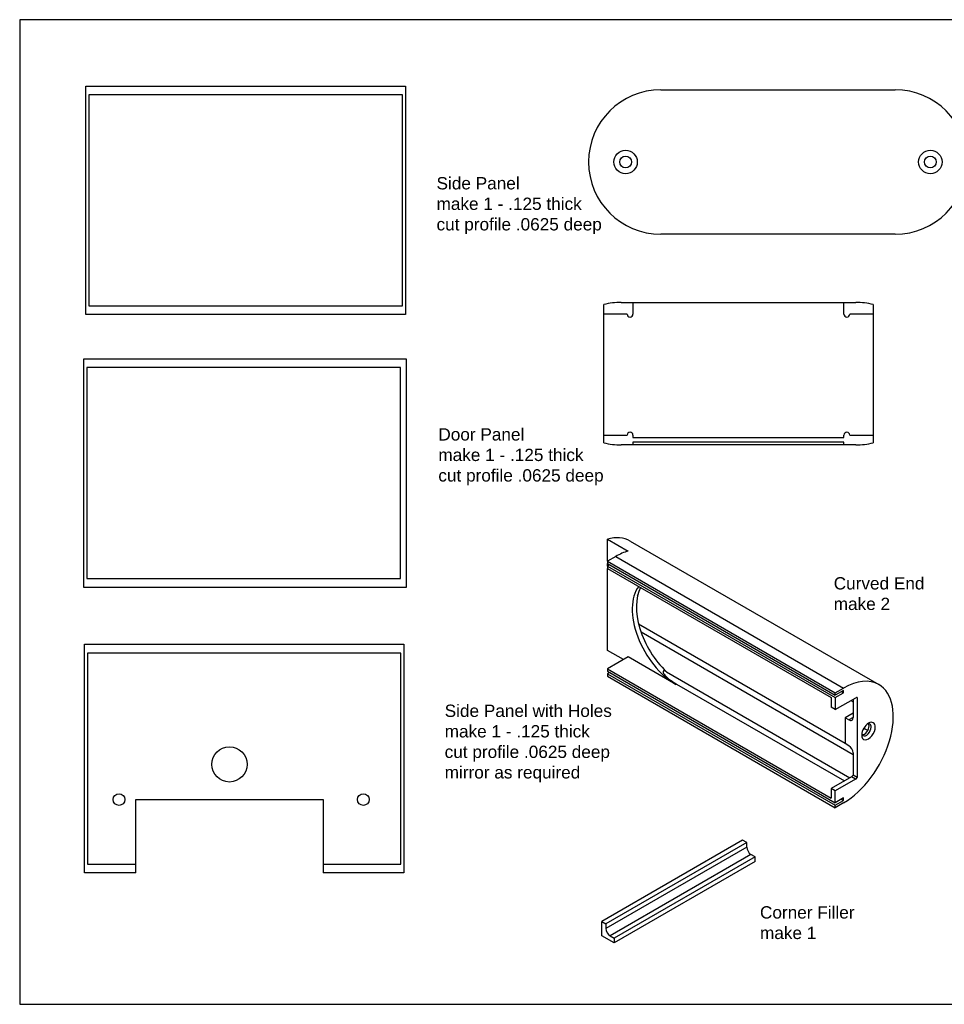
# Model space of a CAD drawing. Extents: x 0 to 54.7, y 0 to 36.
# Tile 1 of 3: x 0 to 19.7, y 0 to 21. Entities that reach past the tile are written whole.
import ezdxf

# ---------------------------------------------------------------- set-up
doc = ezdxf.new("R2010")
doc.units = 0
doc.header["$MEASUREMENT"] = 0
for name, color, linetype in [('CONTINUOUS', 7, 'CONTINUOUS'), ('TANGENT_EDGES', 7, 'CONTINUOUS'), ('VISIBLE', 7, 'CONTINUOUS')]:
    doc.layers.add(name, color=color, linetype=linetype)

# ---------------------------------------------------------------- blocks, each defined once
blk = doc.blocks.new('BLOCK0')
at = {"layer": 'CONTINUOUS'}
for p, q in [((32.5, 21), (0, 21)), ((0, 21), (0, 0)), ((0, 0), (32.5, 0))]:
    blk.add_line(p, q, dxfattribs=at)

msp = doc.modelspace()

# ---------------------------------------------------------------- linework, layer by layer
at = {"layer": 'TANGENT_EDGES'}
for p, q in [((12.7111, 9.5518), (17.5725, 6.7451)), ((14.009, 6.831), (13.9927, 6.8216)), ((17.774, 6.1178), (17.6856, 6.0668)), ((15.5077, 3.3498), (12.5025, 1.6147)), ((15.5961, 3.1967), (12.5909, 1.4616))]:
    msp.add_line(p, q, dxfattribs=at)
at = {"layer": 'VISIBLE'}
for p, q in [((1.414, 14.7093), (1.414, 19.5843)), ((1.414, 19.5843), (8.2265, 19.5843)), ((8.2265, 19.5843), (8.2265, 14.7093)), ((1.4765, 19.3968), (1.4765, 14.8968)), ((8.164, 19.3968), (1.4765, 19.3968)), ((8.164, 14.8968), (8.164, 19.3968)), ((13.6729, 19.5051), (18.6729, 19.5051)), ((18.6729, 16.4251), (13.6729, 16.4251)), ((12.455, 14.7198), (12.455, 14.9235)), ((12.83, 14.9698), (13.08, 14.9698)), ((13.08, 14.9698), (17.58, 14.9698)), ((13.08, 14.9698), (13.08, 14.7198)), ((17.58, 14.7198), (17.58, 14.9698)), ((17.58, 14.9698), (17.83, 14.9698)), ((18.205, 14.9235), (18.205, 14.7198)), ((8.2265, 14.7093), (1.414, 14.7093)), ((1.4765, 14.8968), (8.164, 14.8968)), ((12.455, 12.1398), (12.455, 14.7198)), ((12.955, 14.7198), (12.455, 14.7198)), ((18.205, 14.7198), (17.705, 14.7198)), ((18.205, 14.7198), (18.205, 12.1398)), ((1.3685, 13.7659), (8.2435, 13.7659)), ((1.3685, 8.8909), (1.3685, 13.7659)), ((8.2435, 13.7659), (8.2435, 8.8909)), ((8.1185, 13.5784), (1.431, 13.5784)), ((1.431, 13.5784), (1.431, 9.0784)), ((8.1185, 9.0784), (8.1185, 13.5784)), ((12.455, 12.1398), (12.955, 12.1398)), ((12.455, 11.9775), (12.455, 12.1398)), ((13.08, 12.1398), (13.08, 12.0861)), ((13.08, 12.0861), (17.58, 12.0861)), ((17.58, 11.9923), (13.08, 11.9923)), ((13.08, 11.9923), (13.08, 11.9298)), ((17.58, 12.0861), (17.58, 12.1398)), ((17.58, 11.9298), (17.58, 11.9923)), ((17.705, 12.1398), (18.205, 12.1398)), ((18.205, 12.1398), (18.205, 11.9775)), ((13.08, 11.9298), (12.83, 11.9298)), ((17.58, 11.9298), (13.08, 11.9298)), ((17.83, 11.9298), (17.58, 11.9298)), ((12.5343, 9.4497), (12.5343, 9.9211)), ((12.5343, 9.9211), (12.9763, 9.666)), ((13.0192, 9.8812), (18.3225, 6.8194)), ((12.7111, 9.5518), (12.5343, 9.4497)), ((12.5343, 9.4497), (12.5343, 9.3987)), ((12.5343, 9.4497), (17.3957, 6.643)), ((12.5343, 9.3477), (12.5343, 9.3987)), ((12.5343, 9.3987), (17.3957, 6.592)), ((12.5785, 9.3732), (12.5343, 9.3477)), ((12.5343, 9.3477), (17.3957, 6.541)), ((12.5343, 9.3477), (12.5343, 9.2966)), ((12.5343, 9.2966), (17.3073, 6.541)), ((12.5343, 7.5494), (12.5343, 9.2966)), ((1.431, 9.0784), (8.1185, 9.0784)), ((8.2435, 8.8909), (1.3685, 8.8909)), ((13.2, 8.1163), (17.6078, 5.5715)), ((13.2518, 7.9421), (17.774, 5.3312)), ((1.3804, 7.6779), (8.1929, 7.6779)), ((1.3804, 2.8029), (1.3804, 7.6779)), ((8.1929, 7.6779), (8.1929, 2.8029)), ((8.1304, 7.4904), (1.4429, 7.4904)), ((1.4429, 7.4904), (1.4429, 2.9904)), ((8.1304, 2.9904), (8.1304, 7.4904)), ((12.8774, 7.3514), (12.5343, 7.5494)), ((12.9763, 7.4085), (12.5343, 7.1533)), ((13.9927, 6.8216), (12.9763, 7.4085)), ((12.5343, 7.1533), (17.3073, 4.3977)), ((12.5343, 7.1533), (12.5343, 7.1052)), ((12.5343, 7.1052), (17.3957, 4.2985)), ((12.581, 7.0782), (12.5343, 7.0513)), ((12.5343, 7.0513), (17.3957, 4.2446)), ((12.5343, 7.0513), (12.5343, 7.0002)), ((12.5343, 7.0002), (17.3957, 4.1935)), ((13.7921, 7.0928), (17.707, 4.8326)), ((14.009, 6.831), (17.5888, 4.7643)), ((17.3957, 6.643), (17.5725, 6.7451)), ((17.3073, 6.541), (17.3073, 6.3368)), ((17.5725, 6.6941), (17.3957, 6.592)), ((17.3957, 6.592), (17.3957, 6.643)), ((17.3957, 6.541), (17.5725, 6.643)), ((17.3957, 6.541), (17.3957, 6.2858)), ((17.3957, 6.2858), (17.8337, 6.5387)), ((17.5283, 6.6685), (17.5725, 6.643)), ((17.5725, 6.643), (17.5725, 6.6941)), ((17.8624, 6.543), (17.8624, 4.8353)), ((17.3957, 6.2858), (17.3073, 6.3368)), ((17.7297, 6.4786), (17.774, 6.453)), ((17.774, 6.5042), (17.774, 6.1178)), ((17.774, 6.2076), (17.6078, 6.1117)), ((17.6856, 6.0668), (17.6078, 6.1117)), ((17.6078, 6.1117), (17.6078, 5.5606)), ((18.0162, 5.9122), (18.0162, 5.878)), ((18.0162, 5.878), (17.9866, 5.8609)), ((18.0857, 5.8379), (18.0162, 5.878)), ((17.6856, 5.5157), (17.6078, 5.5606)), ((17.774, 5.3626), (17.774, 4.8864)), ((17.738, 4.8504), (17.3073, 4.6018)), ((17.8264, 4.7994), (17.738, 4.8504)), ((17.8624, 4.8353), (17.774, 4.8864)), ((17.8264, 4.7994), (17.3957, 4.5507)), ((17.3073, 4.6018), (17.3073, 4.3977)), ((17.3957, 4.5507), (17.3073, 4.6018)), ((17.3957, 4.2985), (17.3957, 4.5507)), ((2.4742, 2.9904), (2.4742, 4.3664)), ((2.4742, 4.3664), (6.4742, 4.3664)), ((6.4742, 4.3664), (6.4742, 2.9904)), ((17.5725, 4.4006), (17.3957, 4.2985)), ((17.3957, 4.2446), (17.5725, 4.3466)), ((17.5725, 4.2956), (17.3957, 4.1935)), ((17.3957, 4.1935), (17.3957, 4.2446)), ((17.5258, 4.3736), (17.5725, 4.3466)), ((17.5725, 4.3466), (17.5725, 4.4006)), ((15.4193, 3.5029), (12.4141, 1.7678)), ((15.5077, 3.4518), (12.5025, 1.7168)), ((15.5077, 3.4518), (15.4193, 3.5029)), ((15.5077, 3.3498), (15.5077, 3.4518)), ((15.6845, 3.1457), (15.5961, 3.1967)), ((1.4429, 2.9904), (2.4742, 2.9904)), ((2.4742, 2.8029), (2.4742, 2.9904)), ((6.4742, 2.9904), (8.1304, 2.9904)), ((6.4742, 2.9904), (6.4742, 2.8029)), ((15.6845, 3.1457), (12.6793, 1.4106)), ((15.6845, 3.0436), (12.6793, 1.3085)), ((15.6845, 3.0436), (15.6845, 3.1457)), ((2.4742, 2.8029), (1.3804, 2.8029)), ((8.1929, 2.8029), (6.4742, 2.8029)), ((12.4141, 1.4616), (12.4141, 1.7678)), ((12.4141, 1.7678), (12.5025, 1.7168)), ((12.5025, 1.7168), (12.5025, 1.6147)), ((12.6793, 1.3085), (12.4141, 1.4616)), ((12.5909, 1.4616), (12.6793, 1.4106)), ((12.6793, 1.4106), (12.6793, 1.3085))]:
    msp.add_line(p, q, dxfattribs=at)
for centre, radius in [((12.9229, 17.9651), 0.25), ((12.9229, 17.9651), 0.125), ((19.4229, 17.9651), 0.25), ((19.4229, 17.9651), 0.125), ((4.4742, 5.1164), 0.375), ((2.1182, 4.3664), 0.125), ((7.3302, 4.3664), 0.125)]:
    msp.add_circle(centre, radius, dxfattribs=at)
for centre, radius, start, end in [((13.6729, 17.9651), 1.54, 90, 270), ((18.6729, 17.9651), 1.54, 270, 90), ((12.83, 13.4298), 1.54, 90, 104.09359), ((17.83, 13.4298), 1.54, 75.90641, 90), ((13.0175, 14.7198), 0.0625, 180, 0), ((17.6425, 14.7198), 0.0625, 180, 0), ((13.0175, 12.1398), 0.0625, 0, 180), ((17.6425, 12.1398), 0.0625, 0, 180), ((12.83, 13.4298), 1.5, 255.52249, 270), ((17.83, 13.4298), 1.5, 270, 284.47751)]:
    msp.add_arc(centre, radius, start, end, dxfattribs=at)
for centre, major_axis, ratio, start_param, end_param in [((12.2692, 8.5822), (-0.75, -1.299), 0.5773502, -3.1415926, -2.6088748), ((12.7111, 8.327), (-0.75, -1.299), 0.5773503, -2.6088747, -2.3561945), ((13.9927, 7.8933), (0.6562, -1.1367), 0.5773503, -2.9075115, -0.7853982), ((14.0811, 7.9443), (0.6562, -1.1367), 0.5773503, -2.7991055, -1.1019701), ((12.269, 8.5836), (0.6867, 1.1893), 0.5773772, -1.1394967, -1.1165062), ((17.5725, 5.5203), (-0.75, -1.299), 0.5773503, -3.1415926, -2.3561945), ((17.5725, 5.5203), (0.75, 1.299), 0.5773503, 3.9269908, 6.2831853), ((17.5725, 5.5218), (-0.5616, -0.9727), 0.5773565, -2.7298371, -2.6913448), ((17.6856, 6.1689), (-0.0625, 0.1083), 0.5773503, 3.1415925, 3.9269909), ((17.6856, 6.1689), (0.0625, -0.1083), 0.5773503, -0.7853982, 0), ((18.1028, 5.828), (-0.1025, -0.1775), 0.5773503, -2.3561945, -0.7853982), ((18.1028, 5.828), (-0.1025, -0.1775), 0.5773503, -0.7853982, 2.3561945), ((18.0144, 5.879), (0.0713, 0.1234), 0.5773503, 3.4569272, 5.4977871), ((18.0586, 5.8535), (0.0712, 0.1234), 0.5773503, 3.1415927, 5.4977871), ((18.0586, 5.8535), (-0.0713, -0.1234), 0.5773489, -3.1415934, -2.5567867), ((18.1028, 5.828), (0.1025, 0.1775), 0.5773503, -0.7853982, 0.7853982), ((18.0144, 5.879), (0.0712, 0.1234), 0.5773503, -0.7853982, -0.3153346), ((18.0586, 5.8535), (0.0713, 0.1234), 0.5773503, -0.7853982, 0), ((18.0586, 5.8535), (-0.0712, -0.1234), 0.5773503, -0.5848082, 0), ((17.6856, 5.4136), (-0.0625, 0.1083), 0.5773503, 3.9269908, 5.4977871), ((17.4841, 5.5728), (0.5616, 0.9727), 0.5773504, 4.2524061, 4.3006453), ((17.5725, 5.5218), (0.5616, 0.9727), 0.57735, 4.252407, 4.3006462), ((15.5961, 3.2988), (0.0625, -0.1083), 0.5773503, -2.3561945, -0.7853982), ((12.5909, 1.5637), (0.0625, -0.1083), 0.5773503, -2.3561945, -0.7853982)]:
    msp.add_ellipse(centre, major_axis=major_axis, ratio=ratio, start_param=start_param, end_param=end_param, dxfattribs=at)
msp.add_open_spline([(13.7922, 7.0927), (13.7835, 7.0975), (13.7735, 7.1025), (13.7584, 7.1082), (13.7516, 7.1102), (13.742, 7.1113), (13.7389, 7.1114), (13.7331, 7.1107), (13.7305, 7.1099), (13.7282, 7.1086), (13.7259, 7.1073), (13.7242, 7.1055), (13.7217, 7.1015), (13.721, 7.0992), (13.7199, 7.0919), (13.7207, 7.0864), (13.7243, 7.0728), (13.7292, 7.0626), (13.7468, 7.0328), (13.7675, 7.0092), (13.8177, 6.9598), (13.8561, 6.9298), (13.9342, 6.8757), (13.9738, 6.8514), (14.009, 6.831)], degree=3, knots=[-0.172016, -0.172016, -0.172016, -0.172016, -0.0985683, -0.0985683, -0.0492841, -0.0492841, -0.0246421, -0.0246421, 0, 0, 0, 0.0246421, 0.0246421, 0.0492841, 0.0492841, 0.0985683, 0.0985683, 0.1837785, 0.1837785, 0.4092269, 0.4092269, 0.7893348, 0.7893348, 1.1694427, 1.1694427, 1.1694427, 1.1694427], dxfattribs=at)

# ---------------------------------------------------------------- block references
at = {"layer": 'CONTINUOUS'}
msp.add_blockref('BLOCK0', (0, 0), dxfattribs=at)

# ---------------------------------------------------------------- texts
at = {"layer": 'CONTINUOUS', "char_height": 0.26242, "attachment_point": 1}
for s, insert in [('{\\fArial|b0|i0|c0|p0;\\C7;Side Panel}{\\fArial|b0|i0|c0|p0;\\C7;\\Pmake 1 - .125 thick}{\\fArial|b0|i0|c0|p0;\\C7;\\Pcut profile .0625 deep}{\\fArial|b0|i0|c0|p0;\\C7;\\H0.4375x;}', (8.8904, 17.6428)), ('{\\fArial|b0|i0|c0|p0;\\C7;Door Panel}{\\fArial|b0|i0|c0|p0;\\C7;\\Pmake 1 - .125 thick}{\\fArial|b0|i0|c0|p0;\\C7;\\Pcut profile .0625 deep}{\\fArial|b0|i0|c0|p0;\\C7;\\H0.4375x;}', (8.9289, 12.2868)), ('{\\fArial|b0|i0|c0|p0;\\C7;Curved End}{\\fArial|b0|i0|c0|p0;\\C7;\\Pmake 2}{\\fArial|b0|i0|c0|p0;\\C7;\\H0.4375x;}', (17.3612, 9.1098)), ('{\\fArial|b0|i0|c0|p0;\\C7;Side Panel with Holes}{\\fArial|b0|i0|c0|p0;\\C7;\\Pmake 1 - .125 thick}{\\fArial|b0|i0|c0|p0;\\C7;\\Pcut profile .0625 deep}{\\fArial|b0|i0|c0|p0;\\C7;\\Pmirror as required}{\\fArial|b0|i0|c0|p0;\\C7;\\H0.4375x;}', (9.0638, 6.3914)), ('{\\fArial|b0|i0|c0|p0;\\C7;Corner Filler}{\\fArial|b0|i0|c0|p0;\\C7;\\Pmake 1}{\\fArial|b0|i0|c0|p0;\\C7;\\H0.4375x;}', (15.7889, 2.0917))]:
    msp.add_mtext(s, dxfattribs=dict(at, insert=insert))

doc.saveas('drawing.dxf')
